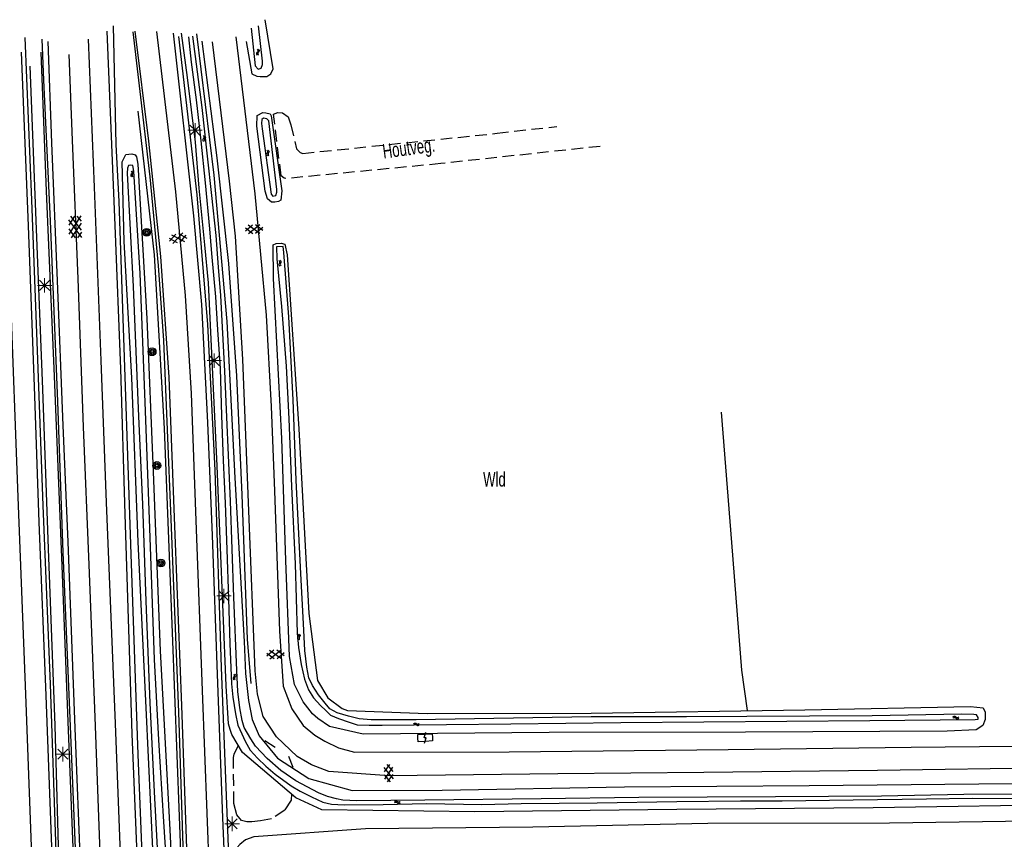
# Model space of a CAD drawing. Header units: metres. Extents: x 119757 to 244046, y 404148 to 811635.
# Tile 32 of 60: x 120057 to 120227, y 406894 to 407036. Entities that reach past the tile are written whole.
import ezdxf

# ---------------------------------------------------------------- set-up
doc = ezdxf.new("R2010")
doc.units = ezdxf.units.M
doc.linetypes.add('Houtwal', pattern=[3, 2, -1])
doc.layers.get('0').update_dxf_attribs({"linetype": 'CONTINUOUS'})
for name, color, linetype in [('4401', 7, 'CONTINUOUS'), ('4411', 7, 'CONTINUOUS'), ('4601', 172, 'CONTINUOUS'), ('B-AF-CULT-GD', 74, 'Hekwerk'), ('B-AF-HAAG-GD', 74, 'CONTINUOUS'), ('B-AF-HOUT-GD', 74, 'Houtwal'), ('B-AF-SCHRIK-GD', 153, 'Hekwerk'), ('B-BP-BOOM-GD', 74, 'CONTINUOUS'), ('B-GL-RAIL-GD', 232, 'CONTINUOUS'), ('B-KL-ELEC-GD', 8, 'CONTINUOUS'), ('B-MK-ASSTRP-GD', 121, 'CONTINUOUS'), ('B-MK-STRP-GD', 121, 'CONTINUOUS'), ('B-OV-PAAL-GD', 63, 'CONTINUOUS'), ('B-TE-OND-GD', 8, 'CONTINUOUS'), ('B-TR-SLOO-GD', 142, 'CONTINUOUS'), ('B-TR-TALO-GD', 72, 'CONTINUOUS'), ('B-VH-OVRG-GD', 13, 'CONTINUOUS'), ('B-VH-WEGN-GD', 13, 'CONTINUOUS'), ('L-AR-BLOCKS-GD', 8, 'CONTINUOUS'), ('L-AR-SYMB-GD', 8, 'CONTINUOUS')]:
    doc.layers.add(name, color=color, linetype=linetype)
doc.linetypes.add('Hekwerk', pattern='A,4,-1,[1,dgnlstyle.shx,S=0.004,R=0,X=0,Y=0],-1', length=6)

# ---------------------------------------------------------------- blocks, each defined once
blk = doc.blocks.new('3402', base_point=(119758.533414, 404407.573336))
blk.add_polyline3d([(119758.033414, 404407.573336, 0), (119758.033414, 404407.823336, 0), (119758.533414, 404407.823336, 0), (119759.033414, 404407.823336, 0), (119759.033414, 404407.573336, 0), (119759.033414, 404407.323336, 0), (119758.533414, 404407.323336, 0), (119758.033414, 404407.323336, 0)], close=True)
blk.add_polyline3d([(119758.458414, 404407.198336, 0), (119758.608414, 404407.573336, 0), (119758.458414, 404407.573336, 0), (119758.608414, 404407.948336, 0)])
blk = doc.blocks.new('2701')
at = {"lineweight": 0}
for q in [(-0.353, 0.351), (0.001, 0.497), (0.355, 0.351), (-0.499, -0.003), (-0.352, -0.356), (0.501, -0.003), (0.001, -0.503), (0.355, -0.356)]:
    blk.add_line((0.001, -0.003), q, dxfattribs=at)
blk = doc.blocks.new('WATER', base_point=(119758.78532, 404407.573336))
at = {"layer": '4601'}
for points in [[(119758.28532, 404407.723336, 0), (119758.34782, 404407.785836, 0), (119758.47282, 404407.848336, 0), (119758.59782, 404407.848336, 0), (119758.72282, 404407.785836, 0), (119758.78532, 404407.723336, 0), (119758.84782, 404407.660836, 0), (119758.97282, 404407.598336, 0), (119759.09782, 404407.598336, 0), (119759.22282, 404407.660836, 0), (119759.28532, 404407.723336, 0)], [(119758.28532, 404407.423336, 0), (119758.34782, 404407.485836, 0), (119758.47282, 404407.548336, 0), (119758.59782, 404407.548336, 0), (119758.72282, 404407.485836, 0), (119758.78532, 404407.423336, 0), (119758.84782, 404407.360836, 0), (119758.97282, 404407.298336, 0), (119759.09782, 404407.298336, 0), (119759.22282, 404407.360836, 0), (119759.28532, 404407.423336, 0)]]:
    blk.add_polyline3d(points, dxfattribs=at)
blk = doc.blocks.new('GV6', base_point=(119758.78532, 404407.573336))
at = {"layer": '4411'}
for points in [[(119758.78532, 404407.542086, 0), (119758.94157, 404407.667086, 0)], [(119758.84782, 404407.479586, 0), (119759.09782, 404407.667086, 0)], [(119758.84782, 404407.667086, 0), (119759.09782, 404407.479586, 0)], [(119759.00407, 404407.667086, 0), (119759.16032, 404407.542086, 0)], [(119758.78532, 404407.604586, 0), (119758.94157, 404407.479586, 0)], [(119759.00407, 404407.479586, 0), (119759.16032, 404407.604586, 0)]]:
    blk.add_polyline3d(points, dxfattribs=at)
blk = doc.blocks.new('2901')
for radius in [0.27, 0.18, 0.09]:
    blk.add_circle((0, 0), radius)
blk = doc.blocks.new('GV4', base_point=(119758.533414, 404407.573336))
at = {"layer": '4401'}
for points in [[(119758.533414, 404407.604586, 0), (119758.627164, 404407.667086, 0)], [(119758.533414, 404407.510836, 0), (119758.783414, 404407.667086, 0)], [(119758.533414, 404407.667086, 0), (119758.845914, 404407.479586, 0)], [(119758.533414, 404407.573336, 0), (119758.689664, 404407.479586, 0)], [(119758.595914, 404407.479586, 0), (119758.908414, 404407.667086, 0)], [(119758.658414, 404407.667086, 0), (119758.908414, 404407.510836, 0)], [(119758.752164, 404407.479586, 0), (119758.908414, 404407.573336, 0)], [(119758.814664, 404407.667086, 0), (119758.908414, 404407.604586, 0)]]:
    blk.add_polyline3d(points, dxfattribs=at)

msp = doc.modelspace()

# ---------------------------------------------------------------- linework, layer by layer
at = {"layer": 'B-AF-CULT-GD'}
msp.add_lwpolyline([(120182.9, 406916.66), (120181.92, 406923.69), (120180.18, 406945.75), (120178.43, 406968.34)], dxfattribs=at)
at = {"layer": 'B-AF-HAAG-GD'}
msp.add_lwpolyline([(120088.5, 407032.53), (120091.1, 407012.32), (120093.11, 406994.04), (120094.49, 406974.62), (120095.39, 406954.02), (120096.32, 406929.04), (120096.98, 406921.34)], dxfattribs=at)
at = {"layer": 'B-AF-HOUT-GD'}
for points in [[(120157.44, 407014.32), (120129.86, 407011.34), (120103.03, 407008.73), (120102.71, 407008.8), (120102.2, 407009.23), (120100.9, 407019.91), (120101.64, 407020.16), (120102.45, 407020.14), (120103.43, 407019.41), (120103.88, 407018.07), (120104.87, 407013.87), (120105.53, 407013.28), (120105.95, 407013.09), (120139.57, 407016.58), (120149.93, 407017.77)], [(120103.98, 406902.21), (120103.95, 406901.15), (120102.85, 406899.43), (120100.54, 406897.92), (120098.65, 406897.58), (120097.13, 406897.41), (120096.29, 406897.39), (120095.33, 406897.63), (120094.56, 406898.64), (120094.02, 406900.64), (120093.97, 406908.54), (120094.08, 406909.11), (120094.8, 406910.59)]]:
    msp.add_lwpolyline(points, dxfattribs=at)
at = {"layer": 'B-AF-SCHRIK-GD'}
for points in [[(120101.2, 406910.27), (120099.39, 406911.41)], [(120104.27, 406906.8), (120103.54, 406908.74)]]:
    msp.add_lwpolyline(points, dxfattribs=at)
at = {"layer": 'B-GL-RAIL-GD'}
for points in [[(120073.14, 407035.17), (120073.62, 407014.63), (120074.13, 407004.8), (120075.16, 406974.42), (120076.21, 406943.73), (120077.39, 406909.08), (120078.27, 406887.56), (120078.36, 406885.39)], [(120084.48, 407033.31), (120087.6, 407005.92), (120089.45, 406983.47), (120090.71, 406958.28), (120091.85, 406924.1), (120093.2, 406888.63), (120093.34, 406885.1), (120093.71, 406866.88)], [(120066.55, 406884.16), (120066.43, 406887.14), (120065.39, 406913.28), (120064.3, 406941.7), (120063.01, 406974.52), (120061.6, 407006.58), (120060.68, 407030.6)], [(120058.71, 407028.18), (120059.85, 407000.01), (120060.9, 406972.28), (120061.92, 406944.69), (120063.04, 406914.07), (120063.78, 406886.97), (120063.85, 406884.58)], [(120085.64, 406866.1), (120085.08, 406886.27), (120085.02, 406887.7), (120083.42, 406930.19), (120082.05, 406965.51), (120080.3, 406995.52), (120077.49, 407020.41)]]:
    msp.add_lwpolyline(points, dxfattribs=at)
at = {"layer": 'B-MK-ASSTRP-GD'}
for points in [[(120072.09, 406862.42), (120071.16, 406884.88), (120071.07, 406887.31), (120070.02, 406915.51), (120068.97, 406941.92), (120068.01, 406965.78), (120067.09, 406991.37), (120066.13, 407015.37), (120065.53, 407030.2)], [(120053.75, 407027.85), (120055.31, 406989.23), (120056.66, 406953.61), (120058.01, 406918.02), (120059.2, 406886.89), (120059.25, 406885.43), (120060.33, 406858.27)]]:
    msp.add_lwpolyline(points, dxfattribs=at)
at = {"layer": 'B-MK-STRP-GD'}
for points in [[(120086.93, 406865.39), (120086.18, 406884.94), (120086.07, 406887.89), (120085.03, 406917.55), (120083.87, 406947.08), (120082.81, 406974.35), (120081.37, 406995.27), (120079.34, 407015.2), (120076.98, 407034.28)], [(120080.62, 407034.2), (120083.96, 407006.46), (120085.63, 406988.52), (120086.62, 406971.53), (120087.43, 406949.54), (120088.56, 406920.16), (120089.74, 406888.32), (120089.85, 406885.38)], [(120067.7, 406885.09), (120067.61, 406887.23), (120066.54, 406915.15), (120065.35, 406945.85), (120064.52, 406966), (120063.51, 406991.07), (120062.56, 407014.93), (120061.87, 407032.49)], [(120068.82, 407032.84), (120069.85, 407007.23), (120071.03, 406977.28), (120071.96, 406952.71), (120073.51, 406914.43), (120074.55, 406887.4), (120074.62, 406885.58)], [(120057.21, 407030.64), (120058.42, 407000.58), (120059.48, 406972.77), (120060.31, 406949.29), (120061.47, 406919.28), (120062.69, 406886.89), (120062.75, 406885.3)]]:
    msp.add_lwpolyline(points, dxfattribs=at)
at = {"layer": 'B-TR-SLOO-GD'}
for points in [[(120096.16, 407032.48), (120097.16, 407026.88), (120098.02, 407026.47), (120098.59, 407026.4), (120099.72, 407026.42), (120100.43, 407026.85), (120100.85, 407027.76), (120099.42, 407036.24)], [(120097, 407034.79), (120097.69, 407028.25), (120098.26, 407027.66), (120098.73, 407027.84), (120099.01, 407028.49), (120099, 407029.04), (120098.3, 407035.16)], [(120272.97, 406900.78), (120241.41, 406900.44), (120204.66, 406899.86), (120170.67, 406899.55), (120135.75, 406899.13), (120109.24, 406899.47), (120104.76, 406901.55), (120095.5, 406909.41), (120093.67, 406912.53), (120093.37, 406913.38), (120093.13, 406914.39), (120092.71, 406920.95), (120091.15, 406959), (120089.63, 406990.68), (120088.98, 406997.29), (120088, 407007.1), (120087.41, 407015.03), (120086, 407026.25), (120084.99, 407033.89)], [(120086.16, 407033.28), (120086.67, 407028.88), (120087.51, 407022.37), (120088.31, 407015.26), (120089.06, 407008), (120089.83, 407000.07), (120090.19, 406995.76), (120090.85, 406988.28), (120091.22, 406982.59), (120091.65, 406975.88), (120091.87, 406967.71), (120092.18, 406959.96), (120092.52, 406952.59), (120092.83, 406944.56), (120093.13, 406936), (120093.36, 406928.3), (120093.63, 406921.29), (120093.87, 406918.98), (120094.3, 406916.11), (120094.7, 406914.16), (120095.39, 406912.66), (120095.98, 406911.38), (120096.87, 406909.83), (120098.14, 406908.42), (120099.56, 406907.05), (120101.2, 406905.65), (120103.96, 406903.63), (120105.52, 406902.72), (120107.47, 406901.72), (120109.45, 406900.84), (120110.91, 406900.49), (120113.09, 406900.35), (120119.88, 406900.41), (120127.35, 406900.58), (120136.92, 406900.41), (120143.72, 406900.59), (120156.87, 406900.7), (120170.71, 406900.96), (120181.68, 406901.07), (120188.92, 406901.05), (120201.2, 406901.22), (120213.91, 406901.4), (120221.81, 406901.53), (120236.63, 406901.45)], [(120234.66, 406902.22), (120220.35, 406902.14), (120206.1, 406901.88), (120187.73, 406901.74), (120164.1, 406901.65), (120147.18, 406901.41), (120127.06, 406901.18), (120115.31, 406901.05), (120112.89, 406901.18), (120111.78, 406901.38), (120110.25, 406901.79), (120108.7, 406902.42), (120104.76, 406904.49), (120102.16, 406906.32), (120099.8, 406908.36), (120097.8, 406910.49), (120096.98, 406911.76), (120095.79, 406913.77), (120095.45, 406914.97), (120095.07, 406917.15), (120094.73, 406919.99), (120094.55, 406923.63), (120094.03, 406936.29), (120093.43, 406952.93), (120092.48, 406975.43), (120091.8, 406988.49), (120091.4, 406993.42), (120090.98, 406998.9), (120090.21, 407005.81), (120089.48, 407012.6), (120088.55, 407021.02), (120086.95, 407033.36)], [(120087.56, 407033.78), (120090.57, 407009.34), (120092.82, 406984.03), (120094.18, 406956.94), (120095.81, 406928.64), (120096.05, 406923.07), (120096.57, 406918.39), (120097.17, 406915.1), (120098.43, 406912.28), (120101.61, 406908.46), (120107.03, 406904.92), (120114.51, 406902.85), (120130.08, 406902.87), (120161.65, 406903.5), (120193.56, 406903.73), (120234.7, 406904.13), (120268.1, 406904.73), (120286.55, 406904.72)], [(120221.48, 406917.39), (120223.71, 406917.14), (120224.05, 406916.39), (120224.02, 406915.1), (120223.63, 406914.1), (120222.47, 406913.32), (120217.45, 406913.1), (120182.55, 406912.95), (120148.61, 406912.86), (120116.41, 406912.59), (120110.59, 406913.94), (120108.58, 406915.31), (120107.63, 406916.13), (120106.05, 406918.18), (120104.53, 406921.21), (120103.63, 406926.05), (120103.04, 406942.63), (120102.33, 406963.78), (120100.89, 406991.47), (120100.83, 406997.25), (120101.34, 406997.5), (120102.24, 406997.58), (120102.84, 406997.38), (120103.28, 406995.54), (120105.26, 406965.43), (120107.01, 406933.47), (120108.49, 406921.89), (120110.31, 406918.86), (120112.78, 406917.05), (120113.68, 406916.66)], [(120204.08, 406914.95), (120222.29, 406915.11), (120222.81, 406915.19), (120222.81, 406915.5), (120222.51, 406915.92), (120222.08, 406915.98), (120220.02, 406916.06), (120204.51, 406915.78), (120182.81, 406915.65), (120172.35, 406915.59), (120155.84, 406915.58), (120125.57, 406915.05), (120119.74, 406915.06), (120117.8, 406915.07), (120115.72, 406915.27), (120113.88, 406915.71), (120111.93, 406916.26), (120110.65, 406917), (120109.85, 406917.96), (120108.66, 406919.4), (120107.62, 406920.99), (120107.03, 406922.35), (120106.68, 406924.2), (120106.32, 406927.08), (120106.13, 406930.58), (120105.55, 406941.5), (120104.79, 406956.54), (120104.28, 406970.45), (120103.53, 406984.82), (120102.67, 406995.92), (120102.55, 406996.96), (120101.43, 406996.9), (120101.46, 406994.87)], [(120101.46, 406994.87), (120102.25, 406986.61), (120103.07, 406976.3), (120103.53, 406967.18), (120104.02, 406955.43), (120104.62, 406942.07), (120105.01, 406930.06), (120105.2, 406927.57), (120105.68, 406924.65), (120106.25, 406922.12), (120106.92, 406920.27), (120107.79, 406918.88), (120109.02, 406917.55), (120109.96, 406916.7), (120110.75, 406915.87), (120112.12, 406915.3), (120114.01, 406914.64), (120115.35, 406914.19), (120117.45, 406914.14), (120119.72, 406914.12), (120141.94, 406914.39), (120160.99, 406914.62), (120204.08, 406914.95)], [(120113.68, 406916.66), (120127.49, 406916.17), (120155.86, 406916.23), (120192.84, 406916.82), (120221.48, 406917.39)]]:
    msp.add_lwpolyline(points, dxfattribs=at)
for points in [[(120098.03, 407017.79), (120098.09, 407019.68), (120099.02, 407020.16), (120099.55, 407020.13), (120100.3, 407019.92), (120100.51, 407019.6), (120102.31, 407006.64), (120102.16, 407004.99), (120101.73, 407004.77), (120101.11, 407004.66), (120100.53, 407004.67), (120099.88, 407005.22), (120099.43, 407006.59)], [(120098.91, 407017.33), (120100.46, 407006.06), (120100.77, 407005.67), (120101.31, 407005.8), (120101.48, 407006.38), (120101.46, 407006.86), (120100.1, 407018.71), (120099.73, 407019.09), (120099.14, 407019.22), (120098.86, 407018.95), (120098.81, 407018.25)], [(120075.07, 406997.84), (120074.72, 407011.64), (120075.31, 407012.89), (120076.39, 407013.01), (120076.93, 407012.87), (120077.2, 407012.53), (120077.41, 407011.23), (120078.99, 406984.54), (120080.04, 406957.99), (120081.28, 406927.03), (120082.94, 406896.03), (120083.27, 406888.96), (120083.1, 406888.05), (120082.63, 406887.81), (120081.64, 406887.57), (120081.11, 406887.67), (120080.52, 406888.53), (120080.06, 406891.53), (120078.85, 406917.13), (120077.49, 406945.89), (120076.4, 406974.25)], [(120075.57, 407009.68), (120076.58, 406990.05), (120077.54, 406967.58), (120078.2, 406952.37), (120078.8, 406935.62), (120079.47, 406918.03), (120080.26, 406902.63), (120080.94, 406889.61), (120081.09, 406888.58), (120081.74, 406888.45), (120082.19, 406888.68), (120082.41, 406889.49), (120081.94, 406897.4), (120081.06, 406911.63), (120080.3, 406925.51), (120079.49, 406948.24), (120078.68, 406970.06), (120077.79, 406992.3), (120076.7, 407010.05), (120076.56, 407010.99), (120076.18, 407011.09), (120075.81, 407011.03), (120075.65, 407010.56)]]:
    msp.add_lwpolyline(points, close=True, dxfattribs=at)
at = {"layer": 'B-TR-TALO-GD'}
msp.add_lwpolyline([(120270.35, 406897.75), (120243.64, 406897.72), (120207.51, 406897.21), (120176.04, 406897.11), (120145.76, 406896.47), (120116.79, 406896.19), (120097.51, 406894.8), (120096.02, 406894.28), (120095.06, 406893.47), (120094.56, 406892.93), (120094.13, 406892.18), (120093.66, 406891.05), (120093.62, 406888.57), (120093.57, 406885.34)], dxfattribs=at)
at = {"layer": 'B-VH-OVRG-GD'}
for points in [[(120094.4, 407033.3), (120097.68, 407006.08), (120099.61, 406985.11), (120100.47, 406969.3), (120101.07, 406954.69), (120101.93, 406930.42), (120102.57, 406920.9), (120104.07, 406916.99), (120106, 406914.06), (120108.02, 406912.41), (120109.77, 406911.4), (120112.13, 406910.2), (120114.93, 406909.49)], [(120270.46, 406907.01), (120236.61, 406906.78), (120205.4, 406906.28), (120175.37, 406905.94), (120150.11, 406905.7), (120120.92, 406905.4), (120110.44, 406906.1), (120107.45, 406907.26), (120105, 406908.73), (120101.39, 406912.12), (120099.11, 406915.62), (120098.15, 406919.53), (120097.71, 406923.53), (120096.64, 406951.26), (120095.56, 406977.43), (120094.29, 406998.79), (120093.28, 407008.27), (120091.84, 407020.14), (120090.31, 407032.43)], [(120114.93, 406909.49), (120141.69, 406909.52), (120179.57, 406909.96), (120211.21, 406910.31), (120240.74, 406910.61), (120271.86, 406911.01)]]:
    msp.add_lwpolyline(points, dxfattribs=at)
at = {"layer": 'B-VH-WEGN-GD'}
for points in [[(120057.84, 407033.13), (120059.03, 407005.03), (120060.08, 406977.42), (120060.98, 406952.19), (120062.25, 406921.23), (120063.21, 406892.27), (120063.38, 406886.92), (120063.48, 406883.83), (120064.05, 406864.98)], [(120072.03, 407034.27), (120073.46, 407000.64), (120074.4, 406975.82), (120075.15, 406950.66), (120076.39, 406912.65), (120077.4, 406887.56), (120077.51, 406884.75), (120078.23, 406865.16)], [(120085.55, 406885.15), (120085.46, 406887.9), (120084.51, 406916.42), (120083.19, 406949.82), (120081.91, 406980.69), (120081.01, 406993.7), (120079.57, 407009.07), (120076.61, 407034.11)], [(120083.55, 407033.89), (120087.05, 407002.27), (120088.43, 406986.92), (120089.48, 406966.53), (120090.29, 406946.97), (120091.14, 406922.98), (120092.09, 406898.11), (120092.48, 406888.57), (120092.6, 406885.5), (120093.35, 406866)], [(120067.62, 406864.78), (120066.99, 406884.34), (120066.87, 406887.13), (120065.72, 406915.37), (120064.52, 406944.02), (120063.55, 406970.17), (120062.28, 407001.42), (120061.17, 407025.75), (120060.85, 407032.88)]]:
    msp.add_lwpolyline(points, dxfattribs=at)

# ---------------------------------------------------------------- block references
at = {"layer": 'B-BP-BOOM-GD', "xscale": 2.5, "yscale": 2.5, "zscale": 2.5}
for p in [(120078.95, 406999.44), (120079.88, 406978.77), (120080.71, 406959.08), (120081.41, 406942.2)]:
    msp.add_blockref('2901', p, dxfattribs=at)
at = {"layer": 'B-KL-ELEC-GD', "xscale": 2.5, "yscale": 2.5, "zscale": 2.5, "rotation": 3.256789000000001}
msp.add_blockref('3402', (120127.13, 406911.97), dxfattribs=at)
at = {"layer": 'B-OV-PAAL-GD', "xscale": 2.5, "yscale": 2.5, "zscale": 2.5}
for p in [(120087.31, 407017.11), (120061.29, 406990.27), (120090.64, 406977.25), (120092.32, 406936.51), (120064.43, 406909.13), (120093.73, 406897.07)]:
    msp.add_blockref('2701', p, dxfattribs=at)
at = {"layer": 'L-AR-BLOCKS-GD', "yscale": 0.8}
for p, rotation in [((120098.18, 407030.62), 269.999997), ((120088.89, 407015.69), 273.585949), ((120099.91, 407013.16), 273.937226), ((120076.4, 407009.56), 273.085734), ((120102, 406994.09), 280.697774), ((120105.29, 406929.42), 269.999997), ((120094.13, 406922.49), 269.961441), ((120125.6, 406914.31), 3.278185)]:
    msp.add_blockref('WATER', p, dxfattribs=dict(at, rotation=rotation))
for p in [(120218.96, 406915.47), (120122.31, 406900.84)]:
    msp.add_blockref('WATER', p, dxfattribs=at)
at = {"layer": 'L-AR-SYMB-GD'}
for name, p, xscale, yscale, zscale, rotation in [('GV4', (120066.48, 407002.25), 10, 11.5, 10, 271.784603), ('GV6', (120096.03, 406999.96), 8, 8, 8, 1.87), ('GV6', (120082.87, 406998.18), 8, 8, 8, 9.92756), ('GV6', (120099.73, 406926.37), 8, 8, 8, 1.868259), ('GV6', (120120.74, 406907.33), 8, 8, 8, 271.816609)]:
    msp.add_blockref(name, p, dxfattribs=dict(at, xscale=xscale, yscale=yscale, zscale=zscale, rotation=rotation))

# ---------------------------------------------------------------- texts
at = {"layer": 'B-TE-OND-GD', "width": 0.68}
msp.add_text('Houtveg.', height=2.5, rotation=7.75, dxfattribs=at).set_placement((120119.95, 407012.19))
msp.add_text('Wld', height=2.5, dxfattribs=at).set_placement((120137.16, 406955.44))

doc.saveas('drawing.dxf')
